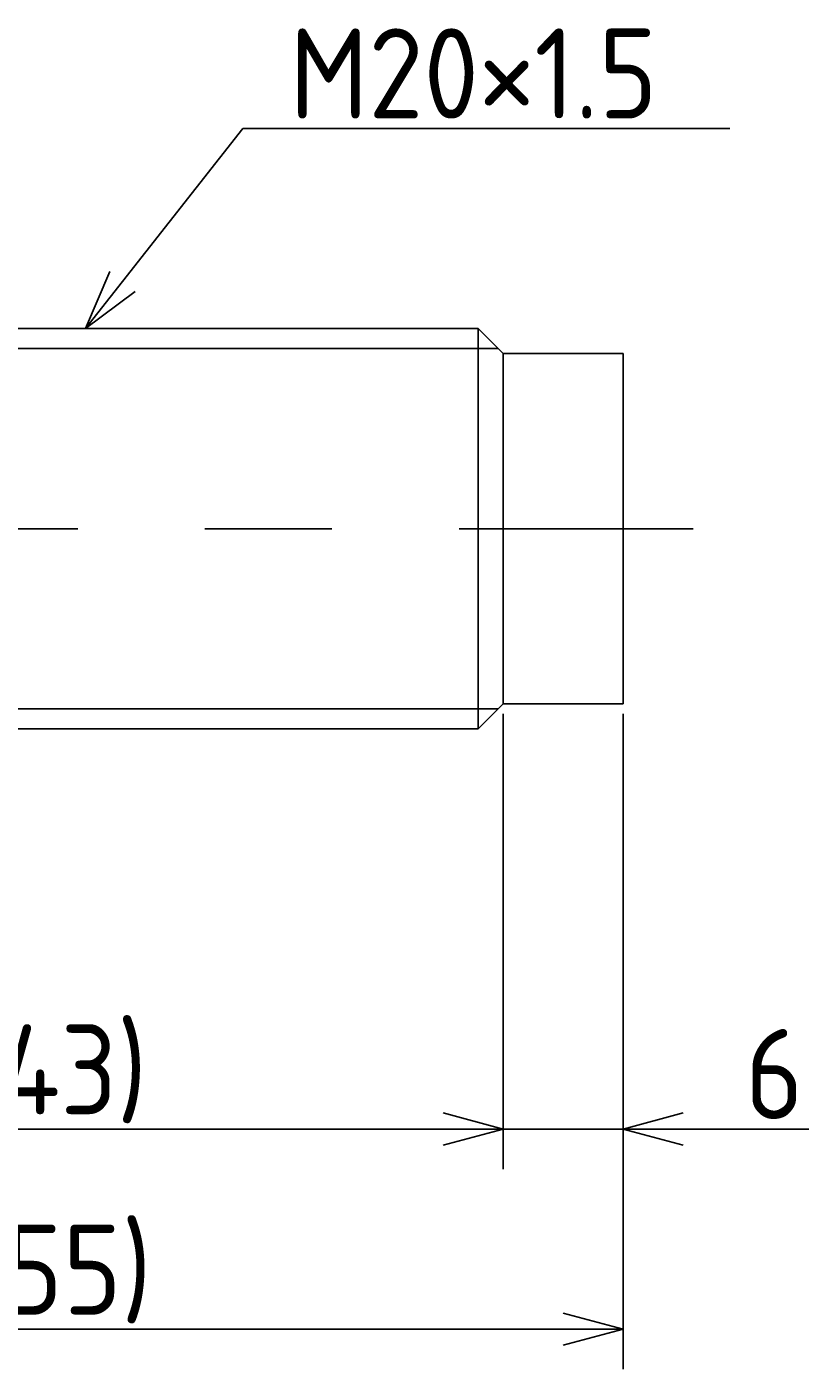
# Model space of a CAD drawing. Extents: x 83 to 319, y 133 to 200.
# Tile 3 of 3: x 279 to 319, y 133 to 200. Entities that reach past the tile are written whole.
import ezdxf

# ---------------------------------------------------------------- set-up
doc = ezdxf.new("R2010")
doc.units = 0
doc.linetypes.add('CENTER', pattern=[50.8, 31.75, -6.35, 6.35, -6.35])
doc.layers.get('0').update_dxf_attribs({"linetype": 'CONTINUOUS'})
doc.layers.get('DEFPOINTS').update_dxf_attribs({"linetype": 'CONTINUOUS'})
for name, color, linetype in [('図形', 7, 'CONTINUOUS'), ('図枠', 7, 'CONTINUOUS'), ('寸法_文字', 3, 'CONTINUOUS')]:
    doc.layers.add(name, color=color, linetype=linetype)
doc.layers.get('0').off()
doc.styles.add('DIMENSION', font='isocp.shx', dxfattribs={"bigfont": 'bigfont.shx'})
doc.dimstyles.get("Standard").update_dxf_attribs({"dimtxt": 0.18, "dimasz": 0.18, "dimexe": 0.18, "dimexo": 0.0625, "dimgap": 0.09, "dimtad": 0, "dimtih": 1, "dimtoh": 1, "dimzin": 0, "dimcen": 0.09, "dimazin": 3, "dimtfac": 1, "dimtofl": 0, "dimtmove": 0, "dimatfit": 3})

# ---------------------------------------------------------------- blocks, each defined once
blk = doc.blocks.new('_OPEN30')
at = {"color": 0, "linetype": 'BYBLOCK'}
for p, q in [((-1, 0.268), (0, 0)), ((0, 0), (-1, -0.268)), ((0, 0), (-1, 0))]:
    blk.add_line(p, q, dxfattribs=at)
blk = doc.blocks.new('*U34')
at = {"layer": '寸法_文字', "color": 3, "style": 'DIMENSION'}
blk.add_text('6', height=4.5, dxfattribs=at).set_placement((315.094, 145.5))
blk = doc.blocks.new('*D11')
at = {"layer": 'DEFPOINTS', "color": 0}
for p in [(303, 166.25), (309, 166.25), (303, 145)]:
    blk.add_point(p, dxfattribs=at)
at = {"layer": '寸法_文字', "color": 3}
for p, q in [((303, 165.75), (303, 143)), ((309, 165.75), (309, 143)), ((300, 145), (297, 145)), ((303, 145), (309, 145)), ((312, 145), (318.293, 145))]:
    blk.add_line(p, q, dxfattribs=at)
at = {"layer": '図枠'}
blk.add_blockref('*U34', (0, 0), dxfattribs=at)
at = {"layer": '寸法_文字', "color": 3, "xscale": 3, "yscale": 3, "zscale": 3}
blk.add_blockref('_OPEN30', (303, 145), dxfattribs=at)
at = {"layer": '寸法_文字', "color": 3, "xscale": 3, "yscale": 3, "zscale": 3, "rotation": 180}
blk.add_blockref('_OPEN30', (309, 145), dxfattribs=at)
blk = doc.blocks.new('*U32')
at = {"layer": '寸法_文字', "color": 3, "style": 'DIMENSION'}
blk.add_text('(43)', height=4.5, dxfattribs=at).set_placement((276.325, 145.725))
blk = doc.blocks.new('*D12')
at = {"layer": 'DEFPOINTS', "color": 0}
for p in [(260, 166.9), (303, 166.25), (260, 145)]:
    blk.add_point(p, dxfattribs=at)
at = {"layer": '寸法_文字', "color": 3}
for p, q in [((260, 166.4), (260, 143)), ((303, 165.75), (303, 143)), ((300, 145), (263, 145))]:
    blk.add_line(p, q, dxfattribs=at)
at = {"layer": '図枠'}
blk.add_blockref('*U32', (0, 0), dxfattribs=at)
at = {"layer": '寸法_文字', "color": 3, "xscale": 3, "yscale": 3, "zscale": 3, "rotation": 180}
blk.add_blockref('_OPEN30', (260, 145), dxfattribs=at)
at = {"layer": '寸法_文字', "color": 3, "xscale": 3, "yscale": 3, "zscale": 3}
blk.add_blockref('_OPEN30', (303, 145), dxfattribs=at)
blk = doc.blocks.new('*U31')
at = {"layer": '寸法_文字', "color": 3, "style": 'DIMENSION'}
blk.add_text('(55)', height=4.5, dxfattribs=at).set_placement((276.55, 135.725))
blk = doc.blocks.new('*D13')
at = {"layer": 'DEFPOINTS', "color": 0}
for p in [(254, 175), (309, 166.25), (254, 135)]:
    blk.add_point(p, dxfattribs=at)
at = {"layer": '寸法_文字', "color": 3}
for p, q in [((254, 174.5), (254, 133)), ((309, 165.75), (309, 133)), ((306, 135), (257, 135))]:
    blk.add_line(p, q, dxfattribs=at)
at = {"layer": '図枠'}
blk.add_blockref('*U31', (0, 0), dxfattribs=at)
at = {"layer": '寸法_文字', "color": 3, "xscale": 3, "yscale": 3, "zscale": 3, "rotation": 180}
blk.add_blockref('_OPEN30', (254, 135), dxfattribs=at)
at = {"layer": '寸法_文字', "color": 3, "xscale": 3, "yscale": 3, "zscale": 3}
blk.add_blockref('_OPEN30', (309, 135), dxfattribs=at)
blk = doc.blocks.new('*U29')
at = {"layer": '寸法_文字'}
blk.add_lwpolyline([(283.981, 187.357), (290, 195), (292.5, 195), (314.336, 195)], dxfattribs=at)
at = {"layer": '寸法_文字', "xscale": 3, "yscale": 3, "zscale": 3, "rotation": 231.7795679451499}
blk.add_blockref('_OPEN30', (282.125, 185), dxfattribs=at)
blk = doc.blocks.new('*U30')
at = {"layer": '寸法_文字', "style": 'DIMENSION'}
blk.add_text('M20×1.5', height=4.5, dxfattribs=at).set_placement((292.325, 195.5))

msp = doc.modelspace()

# ---------------------------------------------------------------- linework, layer by layer
at = {"layer": '図形'}
for p, q in [((262.5, 185), (301.75, 185)), ((301.75, 185), (301.75, 165)), ((303, 183.75), (301.75, 185)), ((303, 183.75), (303, 166.25)), ((309, 183.75), (303, 183.75)), ((309, 183.75), (309, 166.25)), ((303, 166.25), (301.75, 165)), ((309, 166.25), (303, 166.25)), ((262.5, 165), (301.75, 165))]:
    msp.add_line(p, q, dxfattribs=at)
at = {"layer": '図形', "color": 3}
for p, q in [((261.5, 184), (302.75, 184)), ((261.5, 166), (302.75, 166))]:
    msp.add_line(p, q, dxfattribs=at)
at = {"layer": '図形', "color": 3, "linetype": 'CENTER'}
msp.add_line((250, 175), (312.5, 175), dxfattribs=at)

# ---------------------------------------------------------------- block references
at = {"layer": '図枠'}
for name in ['*U30', '*U29']:
    msp.add_blockref(name, (0, 0), dxfattribs=at)

# ---------------------------------------------------------------- dimensions: what is measured, and where the dimension line sits
at = {"layer": '寸法_文字'}
for base, p1, p2, picture, middle in [((254, 135), (309, 166.25), (254, 175), '*D13', (281.5, 135)), ((260, 145), (303, 166.25), (260, 166.9), '*D12', (281.5, 145))]:
    dim = msp.add_linear_dim(base=base, p1=p1, p2=p2, text='(<>)', dimstyle='Standard', dxfattribs=at)
    dim.commit()
    dim.dimension.update_dxf_attribs({"geometry": picture, "text_midpoint": middle, "dimtype": 128})
dim = msp.add_linear_dim(base=(303, 145), p1=(309, 166.25), p2=(303, 166.25), dimstyle='Standard', dxfattribs=at)
dim.commit()
dim.dimension.update_dxf_attribs({"geometry": '*D11', "text_midpoint": (316.646, 145), "dimtype": 128})

doc.saveas('drawing.dxf')
